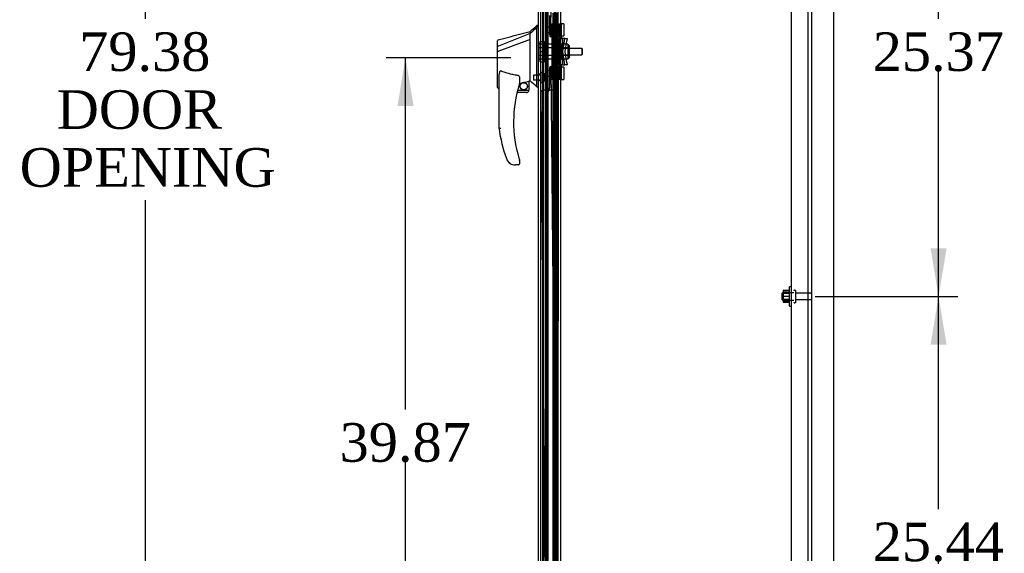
# Model space of a CAD drawing. Header units: inches. Extents: x 2 to 538, y -2 to 358.
# Tile 23 of 33: x 276 to 327, y 125 to 152. Entities that reach past the tile are written whole.
import ezdxf
from ezdxf.enums import TextEntityAlignment as Align
from ezdxf.lldxf.tags import DXFTag

# ---------------------------------------------------------------- set-up
doc = ezdxf.new("R2010")
doc.units = ezdxf.units.IN
doc.header["$MEASUREMENT"] = 0
for name, color, linetype in [('COM40146', 7, 'Continuous'), ('COM52825', 7, 'Continuous'), ('COM52826', 7, 'Continuous'), ('COM52847', 7, 'Continuous'), ('COM52848', 7, 'Continuous'), ('COM54578-80', 7, 'Continuous'), ('COM70838', 7, 'Continuous'), ('COM70839-6', 7, 'Continuous'), ('COM71126-3', 7, 'Continuous'), ('Default', 7, 'Continuous'), ('GSK11033', 7, 'Continuous'), ('HAN13064', 7, 'Continuous'), ('HAN13064_NUT', 7, 'Continuous'), ('HAN13064_SCREW', 7, 'Continuous'), ('HAN_NUT', 7, 'Continuous'), ('NTS166105', 7, 'Continuous'), ('RVT19000', 7, 'Continuous'), ('SPC87322', 7, 'Continuous'), ('STD26094', 7, 'Continuous'), ('WAF25059', 7, 'Continuous')]:
    doc.layers.add(name, color=color, linetype=linetype)
doc.styles.add('SEACAD_Times_New_Roman', font='times.ttf')
tags = doc.linetypes.add('HIDDEN2', pattern=[0.1875, 0.125, -0.0625]).pattern_tags.tags
tags[6:7] = [DXFTag(74, 4), DXFTag(75, 0), DXFTag(340, '0'), DXFTag(46, 0.0), DXFTag(50, 0.0), DXFTag(44, 0.0), DXFTag(45, 0.0)]
tags[4:5] = [DXFTag(74, 4), DXFTag(75, 0), DXFTag(340, '0'), DXFTag(46, 0.0), DXFTag(50, 0.0), DXFTag(44, 0.0), DXFTag(45, 0.0)]
doc.dimstyles.new('HAMMOND_(STH_-_540x360)', dxfattribs={"dimtxt": 2, "dimasz": 2.5, "dimexe": 1, "dimexo": 1, "dimgap": 0.5, "dimtad": 0, "dimtih": 1, "dimtoh": 1, "dimzin": 0, "dimdsep": 46, "dimtxsty": 'SEACAD_Times_New_Roman', "dimblk1": '_SE_FILLED', "dimblk2": '_SE_FILLED', "dimsah": 1, "dimcen": 1, "dimadec": 0, "dimazin": 0, "dimtfac": 0.8, "dimtofl": 0, "dimtmove": 0, "dimatfit": 3, "dimfxl": 1, "dimtolj": 1, "dimtzin": 0, "dimarcsym": 0})

# ---------------------------------------------------------------- blocks, each defined once
blk = doc.blocks.new('SE2')
at = {"layer": 'COM40146', "color": 7, "linetype": 'HIDDEN2'}
for p, q in [((315.976, 111.831), (315.976, 189.331)), ((316.851, 111.706), (316.851, 189.456))]:
    blk.add_line(p, q, dxfattribs=at)
at = {"layer": 'COM52825', "color": 7, "linetype": 'Continuous'}
blk.add_line((302.876, 110.578), (302.876, 190.583), dxfattribs=at)
at = {"layer": 'COM52826', "color": 7, "linetype": 'HIDDEN2'}
blk.add_line((303.751, 112.643), (303.751, 190.616), dxfattribs=at)
at = {"layer": 'COM52847', "color": 7, "linetype": 'HIDDEN2'}
for p, q in [((303.309, 111.829), (303.309, 189.332)), ((303.759, 189.473), (303.759, 111.689))]:
    blk.add_line(p, q, dxfattribs=at)
at = {"layer": 'COM52848', "color": 7, "linetype": 'HIDDEN2'}
blk.add_line((317.038, 107.706), (317.038, 192.331), dxfattribs=at)
at = {"layer": 'COM54578-80', "color": 7, "linetype": 'HIDDEN2'}
for p, q in [((303.135, 190.581), (303.135, 110.581)), ((303.69, 189.581), (303.69, 110.581)), ((303.79, 110.581), (303.79, 189.581)), ((303.729, 151.581), (303.729, 152.58)), ((303.857, 151.581), (303.857, 152.58)), ((303.866, 152.581), (303.866, 151.581)), ((303.74, 150.581), (303.74, 151.581)), ((303.782, 150.581), (303.782, 151.581)), ((303.685, 150.582), (303.729, 150.582)), ((303.857, 150.582), (303.729, 150.582)), ((303.729, 149.581), (303.729, 150.58)), ((303.857, 150.58), (303.857, 150.581)), ((303.857, 149.581), (303.857, 150.58)), ((303.866, 150.581), (303.866, 149.581)), ((303.74, 148.581), (303.74, 149.581)), ((303.782, 148.581), (303.782, 149.581)), ((303.685, 148.582), (303.729, 148.582)), ((303.857, 148.582), (303.729, 148.582)), ((303.729, 147.581), (303.729, 148.58)), ((303.857, 148.58), (303.857, 148.581)), ((303.857, 147.581), (303.857, 148.58)), ((303.866, 148.581), (303.866, 147.581)), ((303.74, 146.581), (303.74, 147.581)), ((303.782, 146.581), (303.782, 147.581)), ((303.685, 146.582), (303.729, 146.582)), ((303.857, 146.582), (303.729, 146.582)), ((303.729, 145.581), (303.729, 146.58)), ((303.857, 146.58), (303.857, 146.581)), ((303.857, 145.581), (303.857, 146.58)), ((303.866, 146.581), (303.866, 145.581)), ((303.74, 144.581), (303.74, 145.581)), ((303.782, 144.581), (303.782, 145.581)), ((303.685, 144.582), (303.729, 144.582)), ((303.857, 144.582), (303.729, 144.582)), ((303.729, 143.581), (303.729, 144.58)), ((303.857, 144.58), (303.857, 144.581)), ((303.857, 143.581), (303.857, 144.58)), ((303.866, 144.581), (303.866, 143.581)), ((303.74, 142.581), (303.74, 143.581)), ((303.782, 142.581), (303.782, 143.581)), ((303.685, 142.582), (303.729, 142.582)), ((303.857, 142.582), (303.729, 142.582)), ((303.729, 141.581), (303.729, 142.58)), ((303.857, 142.58), (303.857, 142.581)), ((303.857, 141.581), (303.857, 142.58)), ((303.866, 142.581), (303.866, 141.581)), ((303.74, 140.581), (303.74, 141.581)), ((303.782, 140.581), (303.782, 141.581)), ((303.685, 140.582), (303.729, 140.582)), ((303.857, 140.582), (303.729, 140.582)), ((303.729, 139.581), (303.729, 140.58)), ((303.857, 140.58), (303.857, 140.581)), ((303.857, 139.581), (303.857, 140.58)), ((303.866, 140.581), (303.866, 139.581)), ((303.74, 138.581), (303.74, 139.581)), ((303.782, 138.581), (303.782, 139.581)), ((303.685, 138.582), (303.729, 138.582)), ((303.857, 138.582), (303.729, 138.582)), ((303.729, 137.581), (303.729, 138.58)), ((303.857, 138.58), (303.857, 138.581)), ((303.857, 137.581), (303.857, 138.58)), ((303.866, 138.581), (303.866, 137.581)), ((303.74, 136.581), (303.74, 137.581)), ((303.782, 136.581), (303.782, 137.581)), ((303.685, 136.582), (303.729, 136.582)), ((303.857, 136.582), (303.729, 136.582)), ((303.729, 135.581), (303.729, 136.58)), ((303.857, 136.58), (303.857, 136.581)), ((303.857, 135.581), (303.857, 136.58)), ((303.866, 136.581), (303.866, 135.581)), ((303.74, 134.581), (303.74, 135.581)), ((303.782, 134.581), (303.782, 135.581)), ((303.685, 134.582), (303.729, 134.582)), ((303.857, 134.582), (303.729, 134.582)), ((303.729, 133.581), (303.729, 134.58)), ((303.857, 134.58), (303.857, 134.581)), ((303.857, 133.581), (303.857, 134.58)), ((303.866, 134.581), (303.866, 133.581)), ((303.74, 132.581), (303.74, 133.581)), ((303.782, 132.581), (303.782, 133.581)), ((303.685, 132.582), (303.729, 132.582)), ((303.857, 132.582), (303.729, 132.582)), ((303.729, 131.581), (303.729, 132.58)), ((303.857, 132.58), (303.857, 132.581)), ((303.857, 131.581), (303.857, 132.58)), ((303.866, 132.581), (303.866, 131.581)), ((303.74, 130.581), (303.74, 131.581)), ((303.782, 130.581), (303.782, 131.581)), ((303.685, 130.582), (303.729, 130.582)), ((303.857, 130.582), (303.729, 130.582)), ((303.729, 129.581), (303.729, 130.58)), ((303.857, 130.58), (303.857, 130.581)), ((303.857, 129.581), (303.857, 130.58)), ((303.866, 130.581), (303.866, 129.581)), ((303.74, 128.581), (303.74, 129.581)), ((303.782, 128.581), (303.782, 129.581)), ((303.685, 128.582), (303.729, 128.582)), ((303.857, 128.582), (303.729, 128.582)), ((303.729, 127.581), (303.729, 128.58)), ((303.857, 128.58), (303.857, 128.581)), ((303.857, 127.581), (303.857, 128.58)), ((303.866, 128.581), (303.866, 127.581)), ((303.74, 126.581), (303.74, 127.581)), ((303.782, 126.581), (303.782, 127.581)), ((303.685, 126.582), (303.729, 126.582)), ((303.857, 126.582), (303.729, 126.582)), ((303.729, 125.581), (303.729, 126.58)), ((303.857, 126.58), (303.857, 126.581)), ((303.857, 125.581), (303.857, 126.58)), ((303.866, 126.581), (303.866, 125.581)), ((303.74, 124.581), (303.74, 125.581)), ((303.782, 124.581), (303.782, 125.581)), ((303.685, 124.582), (303.729, 124.582)), ((303.857, 124.582), (303.729, 124.582)), ((303.857, 124.58), (303.857, 124.581)), ((303.866, 124.581), (303.866, 123.581))]:
    blk.add_line(p, q, dxfattribs=at)
at = {"layer": 'COM54578-80', "color": 7, "linetype": 'Continuous'}
for p, q in [((303.623, 152.581), (303.623, 151.581)), ((303.827, 152.581), (303.827, 151.581)), ((303.623, 151.581), (303.623, 150.58)), ((303.827, 151.581), (303.623, 151.581)), ((303.827, 151.581), (303.623, 151.581)), ((303.871, 151.581), (303.827, 151.581)), ((303.857, 150.581), (303.857, 151.581)), ((303.866, 150.581), (303.866, 151.581)), ((303.871, 151.581), (303.871, 150.581)), ((303.827, 150.581), (303.623, 150.581)), ((303.623, 150.581), (303.623, 149.581)), ((303.857, 150.58), (303.623, 150.58)), ((303.827, 150.581), (303.827, 149.581)), ((303.871, 150.581), (303.827, 150.581)), ((303.623, 149.581), (303.623, 148.58)), ((303.827, 149.581), (303.623, 149.581)), ((303.827, 149.581), (303.623, 149.581)), ((303.871, 149.581), (303.827, 149.581)), ((303.857, 148.581), (303.857, 149.581)), ((303.866, 148.581), (303.866, 149.581)), ((303.871, 149.581), (303.871, 148.581)), ((303.827, 148.581), (303.623, 148.581)), ((303.623, 148.581), (303.623, 147.581)), ((303.857, 148.58), (303.623, 148.58)), ((303.827, 148.581), (303.827, 147.581)), ((303.871, 148.581), (303.827, 148.581)), ((303.623, 147.581), (303.623, 146.58)), ((303.827, 147.581), (303.623, 147.581)), ((303.827, 147.581), (303.623, 147.581)), ((303.871, 147.581), (303.827, 147.581)), ((303.857, 146.581), (303.857, 147.581)), ((303.866, 146.581), (303.866, 147.581)), ((303.871, 147.581), (303.871, 146.581)), ((303.827, 146.581), (303.623, 146.581)), ((303.623, 146.581), (303.623, 145.581)), ((303.857, 146.58), (303.623, 146.58)), ((303.827, 146.581), (303.827, 145.581)), ((303.871, 146.581), (303.827, 146.581)), ((303.623, 145.581), (303.623, 144.58)), ((303.827, 145.581), (303.623, 145.581)), ((303.827, 145.581), (303.623, 145.581)), ((303.871, 145.581), (303.827, 145.581)), ((303.857, 144.581), (303.857, 145.581)), ((303.866, 144.581), (303.866, 145.581)), ((303.871, 145.581), (303.871, 144.581)), ((303.827, 144.581), (303.623, 144.581)), ((303.623, 144.581), (303.623, 143.581)), ((303.857, 144.58), (303.623, 144.58)), ((303.827, 144.581), (303.827, 143.581)), ((303.871, 144.581), (303.827, 144.581)), ((303.623, 143.581), (303.623, 142.58)), ((303.827, 143.581), (303.623, 143.581)), ((303.827, 143.581), (303.623, 143.581)), ((303.871, 143.581), (303.827, 143.581)), ((303.857, 142.581), (303.857, 143.581)), ((303.866, 142.581), (303.866, 143.581)), ((303.871, 143.581), (303.871, 142.581)), ((303.827, 142.581), (303.623, 142.581)), ((303.623, 142.581), (303.623, 141.581)), ((303.857, 142.58), (303.623, 142.58)), ((303.827, 142.581), (303.827, 141.581)), ((303.871, 142.581), (303.827, 142.581)), ((303.623, 141.581), (303.623, 140.58)), ((303.827, 141.581), (303.623, 141.581)), ((303.827, 141.581), (303.623, 141.581)), ((303.871, 141.581), (303.827, 141.581)), ((303.857, 140.581), (303.857, 141.581)), ((303.866, 140.581), (303.866, 141.581)), ((303.871, 141.581), (303.871, 140.581)), ((303.827, 140.581), (303.623, 140.581)), ((303.623, 140.581), (303.623, 139.581)), ((303.857, 140.58), (303.623, 140.58)), ((303.827, 140.581), (303.827, 139.581)), ((303.871, 140.581), (303.827, 140.581)), ((303.623, 139.581), (303.623, 138.58)), ((303.827, 139.581), (303.623, 139.581)), ((303.827, 139.581), (303.623, 139.581)), ((303.871, 139.581), (303.827, 139.581)), ((303.857, 138.581), (303.857, 139.581)), ((303.866, 138.581), (303.866, 139.581)), ((303.871, 139.581), (303.871, 138.581)), ((303.827, 138.581), (303.623, 138.581)), ((303.623, 138.581), (303.623, 137.581)), ((303.857, 138.58), (303.623, 138.58)), ((303.827, 138.581), (303.827, 137.581)), ((303.871, 138.581), (303.827, 138.581)), ((303.623, 137.581), (303.623, 136.58)), ((303.827, 137.581), (303.623, 137.581)), ((303.827, 137.581), (303.623, 137.581)), ((303.871, 137.581), (303.827, 137.581)), ((303.857, 136.581), (303.857, 137.581)), ((303.866, 136.581), (303.866, 137.581)), ((303.871, 137.581), (303.871, 136.581)), ((303.827, 136.581), (303.623, 136.581)), ((303.623, 136.581), (303.623, 135.581)), ((303.857, 136.58), (303.623, 136.58)), ((303.827, 136.581), (303.827, 135.581)), ((303.871, 136.581), (303.827, 136.581)), ((303.623, 135.581), (303.623, 134.58)), ((303.827, 135.581), (303.623, 135.581)), ((303.827, 135.581), (303.623, 135.581)), ((303.871, 135.581), (303.827, 135.581)), ((303.857, 134.581), (303.857, 135.581)), ((303.866, 134.581), (303.866, 135.581)), ((303.871, 135.581), (303.871, 134.581)), ((303.827, 134.581), (303.623, 134.581)), ((303.623, 134.581), (303.623, 133.581)), ((303.857, 134.58), (303.623, 134.58)), ((303.827, 134.581), (303.827, 133.581)), ((303.871, 134.581), (303.827, 134.581)), ((303.623, 133.581), (303.623, 132.58)), ((303.827, 133.581), (303.623, 133.581)), ((303.827, 133.581), (303.623, 133.581)), ((303.871, 133.581), (303.827, 133.581)), ((303.857, 132.581), (303.857, 133.581)), ((303.866, 132.581), (303.866, 133.581)), ((303.871, 133.581), (303.871, 132.581)), ((303.827, 132.581), (303.623, 132.581)), ((303.623, 132.581), (303.623, 131.581)), ((303.857, 132.58), (303.623, 132.58)), ((303.827, 132.581), (303.827, 131.581)), ((303.871, 132.581), (303.827, 132.581)), ((303.623, 131.581), (303.623, 130.58)), ((303.827, 131.581), (303.623, 131.581)), ((303.827, 131.581), (303.623, 131.581)), ((303.871, 131.581), (303.827, 131.581)), ((303.857, 130.581), (303.857, 131.581)), ((303.866, 130.581), (303.866, 131.581)), ((303.871, 131.581), (303.871, 130.581)), ((303.827, 130.581), (303.623, 130.581)), ((303.623, 130.581), (303.623, 129.581)), ((303.857, 130.58), (303.623, 130.58)), ((303.827, 130.581), (303.827, 129.581)), ((303.871, 130.581), (303.827, 130.581)), ((303.623, 129.581), (303.623, 128.58)), ((303.827, 129.581), (303.623, 129.581)), ((303.827, 129.581), (303.623, 129.581)), ((303.871, 129.581), (303.827, 129.581)), ((303.857, 128.581), (303.857, 129.581)), ((303.866, 128.581), (303.866, 129.581)), ((303.871, 129.581), (303.871, 128.581)), ((303.827, 128.581), (303.623, 128.581)), ((303.623, 128.581), (303.623, 127.581)), ((303.857, 128.58), (303.623, 128.58)), ((303.827, 128.581), (303.827, 127.581)), ((303.871, 128.581), (303.827, 128.581)), ((303.623, 127.581), (303.623, 126.58)), ((303.827, 127.581), (303.623, 127.581)), ((303.827, 127.581), (303.623, 127.581)), ((303.871, 127.581), (303.827, 127.581)), ((303.857, 126.581), (303.857, 127.581)), ((303.866, 126.581), (303.866, 127.581)), ((303.871, 127.581), (303.871, 126.581)), ((303.827, 126.581), (303.623, 126.581)), ((303.623, 126.581), (303.623, 125.581)), ((303.857, 126.58), (303.623, 126.58)), ((303.827, 126.581), (303.827, 125.581)), ((303.871, 126.581), (303.827, 126.581)), ((303.623, 125.581), (303.623, 124.58)), ((303.827, 125.581), (303.623, 125.581)), ((303.827, 125.581), (303.623, 125.581)), ((303.871, 125.581), (303.827, 125.581)), ((303.857, 124.581), (303.857, 125.581)), ((303.866, 124.581), (303.866, 125.581)), ((303.871, 125.581), (303.871, 124.581)), ((303.827, 124.581), (303.623, 124.581)), ((303.623, 124.581), (303.623, 123.581)), ((303.827, 124.581), (303.827, 123.581)), ((303.871, 124.581), (303.827, 124.581))]:
    blk.add_line(p, q, dxfattribs=at)
at = {"layer": 'COM70838', "color": 7, "linetype": 'HIDDEN2'}
for p, q in [((303.578, 151.893), (303.578, 152.018)), ((303.578, 152.018), (303.703, 152.018)), ((303.703, 152.018), (303.703, 151.893)), ((303.953, 151.982), (303.953, 152.018)), ((303.953, 152.018), (304.078, 152.018)), ((303.953, 151.982), (303.953, 151.268)), ((304.078, 152.018), (304.078, 151.982)), ((304.078, 151.323), (304.078, 151.982)), ((303.578, 151.893), (303.578, 149.268)), ((303.703, 151.893), (303.703, 149.268)), ((303.706, 151.268), (303.82, 151.268)), ((303.82, 151.268), (303.82, 149.893)), ((303.82, 151.268), (303.99, 151.268)), ((303.89, 150.581), (303.99, 151.268)), ((303.953, 149.893), (303.953, 151.268)), ((303.99, 151.268), (304.011, 151.268)), ((304.011, 149.893), (304.011, 151.268)), ((304.011, 151.268), (304.136, 151.268)), ((304.136, 149.893), (304.136, 151.268)), ((304.239, 151.268), (304.136, 151.268)), ((304.139, 150.581), (304.221, 151.143)), ((304.221, 151.143), (304.239, 151.268)), ((304.239, 151.268), (304.365, 151.268)), ((304.265, 150.581), (304.347, 151.143)), ((304.365, 151.268), (304.347, 151.143)), ((303.99, 149.893), (303.89, 150.581)), ((304.221, 150.018), (304.139, 150.581)), ((304.347, 150.018), (304.265, 150.581)), ((304.239, 149.893), (304.221, 150.018)), ((304.347, 150.018), (304.365, 149.893)), ((303.82, 149.893), (303.717, 149.893)), ((303.99, 149.893), (303.82, 149.893)), ((303.953, 149.893), (303.953, 149.18)), ((304.011, 149.893), (303.99, 149.893)), ((304.136, 149.893), (304.011, 149.893)), ((304.078, 149.18), (304.078, 149.866)), ((304.136, 149.893), (304.239, 149.893)), ((304.365, 149.893), (304.239, 149.893)), ((303.578, 149.143), (303.578, 149.268)), ((303.703, 149.143), (303.578, 149.143)), ((303.703, 149.268), (303.703, 149.143)), ((303.953, 149.143), (303.953, 149.18)), ((304.078, 149.143), (303.953, 149.143)), ((304.078, 149.18), (304.078, 149.143))]:
    blk.add_line(p, q, dxfattribs=at)
for centre, start, end in [((303.82, 151.296), 180, 193.5446), ((304.195, 151.323), 180, 208.0398), ((303.82, 149.838), 151.9602, 180), ((304.195, 149.866), 166.4554, 180)]:
    blk.add_arc(centre, 0.117, start, end, dxfattribs=at)
at = {"layer": 'COM70839-6', "color": 7, "linetype": 'HIDDEN2'}
for p, q in [((303.513, 151.331), (303.857, 188.206)), ((303.891, 151.331), (303.882, 188.208)), ((303.453, 152.456), (303.444, 151.444)), ((303.821, 152.456), (303.821, 151.444)), ((303.444, 149.717), (303.453, 148.705)), ((303.513, 149.83), (303.857, 112.955)), ((303.821, 149.718), (303.821, 148.705)), ((303.891, 149.83), (303.882, 112.954)), ((302.995, 148.45), (303.327, 112.87)), ((303.329, 148.579), (303.118, 148.577)), ((303.36, 148.455), (303.351, 112.873)), ((303.696, 148.58), (303.485, 148.58))]:
    blk.add_line(p, q, dxfattribs=at)
for centre, start, end in [((303.569, 151.442), 179.4646, 243.3607), ((303.946, 151.444), 180.0138, 243.91), ((303.569, 149.719), 116.6393, 180.5354), ((303.946, 149.718), 116.09, 179.9862), ((303.119, 148.452), 90.5354, 180.5354), ((303.328, 148.704), 270.5354, 0.5354), ((303.485, 148.455), 89.9862, 179.9862), ((303.696, 148.705), 269.9862, 359.9862)]:
    blk.add_arc(centre, 0.125, start, end, dxfattribs=at)
at = {"layer": 'COM71126-3', "color": 7, "linetype": 'Continuous'}
for p, q in [((304.038, 107.643), (304.038, 193.518)), ((318.163, 193.518), (318.163, 107.643))]:
    blk.add_line(p, q, dxfattribs=at)
at = {"layer": 'COM71126-3', "color": 7, "linetype": 'HIDDEN2'}
blk.add_line((303.101, 110.893), (303.101, 190.268), dxfattribs=at)
at = {"layer": 'GSK11033', "color": 7, "linetype": 'HIDDEN2'}
for p, q in [((303.001, 111.268), (303.001, 189.893)), ((303.251, 111.268), (303.251, 189.893)), ((303.384, 112.373), (303.384, 188.79))]:
    blk.add_line(p, q, dxfattribs=at)
at = {"layer": 'HAN13064', "color": 7, "linetype": 'Continuous'}
for p, q in [((302.441, 151.519), (300.806, 150.863)), ((302.441, 151.519), (302.441, 151.631)), ((302.441, 151.372), (302.441, 151.519)), ((302.876, 151.931), (302.793, 151.931)), ((302.796, 151.931), (302.796, 151.829)), ((302.796, 151.769), (302.796, 151.829)), ((302.796, 151.683), (302.796, 151.769)), ((302.796, 149.193), (302.796, 151.683)), ((300.761, 150.838), (300.761, 151.135)), ((302.441, 151.205), (300.817, 150.602)), ((302.441, 151.278), (302.441, 151.372)), ((302.441, 151.205), (302.441, 151.278)), ((302.441, 149.32), (302.441, 151.205)), ((300.761, 150.854), (300.761, 150.881)), ((300.761, 150.604), (300.761, 150.838)), ((300.761, 148.731), (300.761, 150.604)), ((300.761, 150.581), (300.761, 150.591)), ((300.815, 150.601), (300.817, 150.602)), ((300.841, 146.598), (300.841, 149.268)), ((301.901, 149.188), (301.901, 148.924)), ((301.901, 148.938), (302.028, 148.968)), ((302.112, 148.987), (302.346, 149.042)), ((302.376, 149.045), (302.441, 149.061)), ((302.376, 149.046), (302.376, 148.581)), ((302.441, 149.173), (302.441, 149.32)), ((302.441, 149.061), (302.441, 149.173)), ((302.796, 148.788), (302.796, 149.193)), ((300.835, 148.673), (300.841, 148.674)), ((302.251, 148.456), (301.771, 148.456)), ((301.803, 148.581), (302.376, 148.581)), ((302.796, 148.763), (302.796, 148.788)), ((302.796, 148.761), (302.876, 148.761)), ((301.901, 144.944), (301.901, 144.766)), ((301.404, 144.796), (301.403, 144.794)), ((301.841, 144.706), (301.686, 144.706))]:
    blk.add_line(p, q, dxfattribs=at)
at = {"layer": 'HAN13064', "color": 7, "linetype": 'HIDDEN2'}
for p, q in [((303.578, 150.976), (302.876, 150.976)), ((303.578, 150.78), (302.876, 150.78)), ((303.703, 150.741), (303.578, 150.741)), ((305.129, 150.741), (304.078, 150.741)), ((305.129, 150.741), (305.129, 150.421)), ((305.159, 150.711), (305.129, 150.741)), ((305.129, 150.421), (305.159, 150.451)), ((305.159, 150.451), (305.159, 150.711)), ((303.578, 150.381), (302.876, 150.381)), ((303.578, 150.185), (302.876, 150.185)), ((303.703, 150.421), (303.578, 150.421)), ((304.078, 150.421), (305.129, 150.421)), ((303.001, 149.405), (302.876, 149.405)), ((302.876, 149.08), (303.001, 149.08))]:
    blk.add_line(p, q, dxfattribs=at)
at = {"layer": 'HAN13064', "color": 7, "linetype": 'Continuous'}
blk.add_circle((302.115, 148.785), 0.188, dxfattribs=at)
for centre, radius, start, end in [((1.928, 1270.128), 1158.164, 284.954427, 285.038821), ((286.412, 170.959), 25.11, 309.6694, 310.7299), ((300.821, 151.135), 0.06, 105.3239, 180.0002), ((300.806, 150.962), 0.361, 262.9065, 271.5232), ((301.841, 148.924), 0.06, 342.105, 0), ((302.115, 148.785), 0.202, 115.2676, 90.8956), ((301.853, 149.912), 0.961, 280.5316, 285.6316), ((266.03, 105.614), 56.686, 49.5649, 50.0347), ((308.005, 146.934), 6.417, 162.105, 197.0102), ((302.251, 148.581), 0.125, 270, 310.5358), ((302.251, 148.581), 0.125, 310.5358, 346.1135), ((302.251, 148.581), 0.125, 346.1135, 0), ((308.181, 147.533), 7.4, 187.261, 199.7146), ((301.686, 145.206), 0.5, 199.7146, 235.4377), ((301.841, 144.944), 0.06, 0, 17.895), ((301.686, 145.206), 0.5, 235.4377, 270), ((301.841, 144.766), 0.06, 270, 0)]:
    blk.add_arc(centre, radius, start, end, dxfattribs=at)
blk.add_ellipse((300.821, 148.731), major_axis=(0.06, 0), ratio=0.999979, start_param=3.141468, end_param=4.950188, dxfattribs=at)
blk.add_open_spline([(302.796, 151.829), (302.678, 151.725), (302.559, 151.622), (302.441, 151.519)], degree=3, dxfattribs=at)
for points, knots in [([(300.806, 150.863), (300.793, 150.862), (300.782, 150.858), (300.766, 150.849), (300.761, 150.843), (300.761, 150.838)], [0, 0, 0, 0, 0.5, 0.5, 1, 1, 1, 1]), ([(300.841, 149.268), (300.841, 149.326), (300.845, 149.383), (300.86, 149.469), (300.866, 149.497), (300.881, 149.538), (300.886, 149.551), (300.899, 149.569), (300.904, 149.575), (300.916, 149.583), (300.924, 149.584), (300.931, 149.581)], [0, 0, 0, 0, 0.5, 0.5, 0.75, 0.75, 0.875, 0.875, 0.9375, 0.9375, 1, 1, 1, 1]), ([(301.841, 149.343), (301.763, 149.353), (301.685, 149.366), (301.531, 149.395), (301.454, 149.413), (301.302, 149.452), (301.226, 149.474), (301.078, 149.524), (301.004, 149.551), (300.931, 149.581)], [0, 0, 0, 0, 0.25, 0.25, 0.5, 0.5, 0.75, 0.75, 1, 1, 1, 1]), ([(301.841, 149.343), (301.845, 149.342), (301.849, 149.341), (301.855, 149.336), (301.858, 149.334), (301.866, 149.326), (301.87, 149.32), (301.877, 149.307), (301.88, 149.3), (301.886, 149.286), (301.888, 149.28), (301.894, 149.259), (301.896, 149.245), (301.899, 149.223), (301.9, 149.216), (301.901, 149.202), (301.901, 149.195), (301.901, 149.188)], [0, 0, 0, 0, 0.0625, 0.0625, 0.125, 0.125, 0.25, 0.25, 0.375, 0.375, 0.5, 0.5, 0.75, 0.75, 0.875, 0.875, 1, 1, 1, 1]), ([(302.346, 149.042), (302.35, 149.043), (302.354, 149.044), (302.361, 149.045), (302.364, 149.045), (302.373, 149.046), (302.376, 149.047), (302.376, 149.046)], [0, 0, 0, 0, 0.25, 0.25, 0.5, 0.5, 1, 1, 1, 1]), ([(300.931, 146.604), (300.925, 146.603), (300.919, 146.603), (300.908, 146.602), (300.902, 146.602), (300.886, 146.601), (300.876, 146.6), (300.863, 146.599), (300.86, 146.599), (300.853, 146.599), (300.85, 146.599), (300.846, 146.598), (300.844, 146.598), (300.842, 146.598), (300.841, 146.598), (300.841, 146.598)], [0, 0, 0, 0, 0.125, 0.125, 0.25, 0.25, 0.5, 0.5, 0.625, 0.625, 0.75, 0.75, 0.875, 0.875, 1, 1, 1, 1]), ([(301.869, 145.057), (301.874, 145.04), (301.879, 145.022), (301.887, 144.997), (301.89, 144.988), (301.894, 144.976), (301.895, 144.972), (301.897, 144.967), (301.897, 144.966), (301.898, 144.963), (301.898, 144.962), (301.898, 144.962)], [0, 0, 0, 0, 0.5, 0.5, 0.75, 0.75, 0.875, 0.875, 0.9375, 0.9375, 1, 1, 1, 1])]:
    blk.add_open_spline(points, degree=3, knots=knots, dxfattribs=at)
at = {"layer": 'HAN13064_NUT', "color": 7, "linetype": 'HIDDEN2'}
for p, q in [((304.403, 150.965), (304.078, 150.965)), ((304.403, 150.965), (304.403, 150.869)), ((304.403, 150.773), (304.078, 150.773)), ((304.453, 150.913), (304.403, 150.913)), ((304.403, 150.869), (304.403, 150.773)), ((304.403, 150.773), (304.403, 150.581)), ((304.403, 150.581), (304.403, 150.389)), ((304.483, 150.278), (304.483, 150.883)), ((304.403, 150.389), (304.078, 150.389)), ((304.403, 150.197), (304.078, 150.197)), ((304.403, 150.389), (304.403, 150.293)), ((304.403, 150.293), (304.403, 150.197)), ((304.403, 150.248), (304.453, 150.248))]:
    blk.add_line(p, q, dxfattribs=at)
for centre, start, end in [((304.453, 150.883), 0, 90), ((304.453, 150.278), 270, 0)]:
    blk.add_arc(centre, 0.03, start, end, dxfattribs=at)
at = {"layer": 'HAN13064_SCREW', "color": 7, "linetype": 'HIDDEN2'}
for p, q in [((303.071, 149.505), (303.001, 149.505)), ((303.071, 149.505), (303.071, 148.98)), ((303.208, 149.435), (303.071, 149.435)), ((303.208, 149.243), (303.208, 149.435)), ((302.626, 149.359), (302.626, 149.127)), ((303.001, 149.359), (302.626, 149.359)), ((302.626, 149.127), (303.001, 149.127)), ((303.001, 148.98), (303.071, 148.98)), ((303.208, 149.243), (303.071, 149.243)), ((303.208, 149.05), (303.071, 149.05)), ((303.208, 149.05), (303.208, 149.243))]:
    blk.add_line(p, q, dxfattribs=at)
at = {"layer": 'HAN_NUT', "color": 7, "linetype": 'HIDDEN2'}
for p, q in [((302.971, 150.581), (302.971, 151.111)), ((302.971, 151.111), (303.186, 151.111)), ((303.186, 150.581), (303.186, 151.111)), ((302.971, 150.051), (302.971, 150.581)), ((302.971, 150.581), (303.186, 150.581)), ((303.186, 150.051), (303.186, 150.581)), ((302.971, 150.051), (303.186, 150.051))]:
    blk.add_line(p, q, dxfattribs=at)
at = {"layer": 'NTS166105', "color": 7, "linetype": 'HIDDEN2'}
for p, q in [((315.56, 138.209), (315.56, 138.048)), ((315.88, 138.209), (315.56, 138.209)), ((315.88, 138.167), (315.56, 138.167)), ((315.56, 138.048), (315.56, 137.739)), ((315.88, 138.048), (315.56, 138.048)), ((315.88, 137.892), (315.56, 137.892)), ((315.56, 137.739), (315.56, 137.577)), ((315.88, 137.739), (315.56, 137.739)), ((315.88, 137.617), (315.56, 137.617)), ((315.88, 137.577), (315.56, 137.577))]:
    blk.add_line(p, q, dxfattribs=at)
at = {"layer": 'RVT19000', "color": 7, "linetype": 'HIDDEN2'}
for p, q in [((303.703, 152.018), (303.703, 152.019)), ((303.816, 152.019), (303.703, 152.019)), ((303.816, 151.394), (303.816, 152.019)), ((304.078, 152.019), (304.078, 152.018)), ((304.191, 152.019), (304.078, 152.019)), ((304.191, 152.019), (304.191, 151.394)), ((303.366, 151.566), (303.366, 151.847)), ((303.578, 151.847), (303.366, 151.847)), ((303.366, 151.566), (303.578, 151.566)), ((303.703, 151.901), (303.578, 151.901)), ((303.578, 151.511), (303.703, 151.511)), ((303.741, 151.847), (303.741, 151.566)), ((303.953, 151.847), (303.741, 151.847)), ((303.741, 151.566), (303.953, 151.566)), ((304.078, 151.901), (303.953, 151.901)), ((303.953, 151.511), (304.078, 151.511)), ((303.703, 151.394), (303.816, 151.394)), ((304.078, 151.394), (304.191, 151.394)), ((303.366, 149.315), (303.366, 149.596)), ((303.578, 149.596), (303.366, 149.596)), ((303.703, 149.65), (303.578, 149.65)), ((303.816, 149.768), (303.703, 149.768)), ((303.741, 149.596), (303.741, 149.315)), ((303.953, 149.596), (303.741, 149.596)), ((303.816, 149.143), (303.816, 149.768)), ((304.078, 149.65), (303.953, 149.65)), ((304.191, 149.768), (304.078, 149.768)), ((304.191, 149.768), (304.191, 149.143)), ((303.366, 149.315), (303.578, 149.315)), ((303.578, 149.26), (303.703, 149.26)), ((303.703, 149.143), (303.703, 149.143)), ((303.703, 149.143), (303.816, 149.143)), ((303.741, 149.315), (303.953, 149.315)), ((303.953, 149.26), (304.078, 149.26)), ((304.078, 149.143), (304.078, 149.143)), ((304.078, 149.143), (304.191, 149.143))]:
    blk.add_line(p, q, dxfattribs=at)
at = {"layer": 'SPC87322', "color": 7, "linetype": 'HIDDEN2'}
for p, q in [((303.703, 150.973), (303.578, 150.973)), ((304.078, 150.973), (303.703, 150.973)), ((304.078, 150.188), (304.078, 150.973)), ((303.578, 150.818), (303.703, 150.818)), ((303.578, 150.808), (303.703, 150.808)), ((304.078, 150.818), (303.953, 150.818)), ((304.078, 150.808), (303.953, 150.808)), ((303.578, 150.353), (303.703, 150.353)), ((303.578, 150.343), (303.703, 150.343)), ((303.578, 150.188), (303.703, 150.188)), ((303.703, 150.188), (304.078, 150.188)), ((304.078, 150.353), (303.953, 150.353)), ((304.078, 150.343), (303.953, 150.343))]:
    blk.add_line(p, q, dxfattribs=at)
at = {"layer": 'STD26094', "color": 7, "linetype": 'HIDDEN2'}
for p, q in [((316.171, 138.218), (316.131, 138.218)), ((316.171, 138.218), (316.131, 138.218)), ((315.514, 138.081), (315.476, 138.043)), ((315.514, 138.081), (315.476, 138.043)), ((315.476, 138.043), (315.476, 137.743)), ((315.476, 137.743), (315.514, 137.706)), ((315.476, 137.743), (315.476, 137.743)), ((315.476, 137.743), (315.514, 137.706)), ((315.514, 137.706), (315.514, 138.081)), ((316.101, 138.081), (315.514, 138.081)), ((316.101, 138.081), (315.514, 138.081)), ((315.514, 137.706), (316.101, 137.706)), ((315.514, 137.706), (316.101, 137.706)), ((316.201, 137.598), (316.201, 138.188)), ((316.978, 138.058), (316.201, 138.058)), ((316.978, 138.058), (316.201, 138.058)), ((316.201, 137.728), (316.978, 137.728)), ((316.201, 137.728), (316.978, 137.728)), ((316.131, 137.568), (316.171, 137.568)), ((316.131, 137.568), (316.171, 137.568))]:
    blk.add_line(p, q, dxfattribs=at)
for centre, radius, start, end in [((316.131, 138.188), 0.03, 90, 180), ((316.131, 138.188), 0.03, 90, 180), ((316.171, 138.188), 0.03, 0, 90), ((316.171, 138.188), 0.03, 0, 90), ((316.978, 137.998), 0.06, 0, 90), ((316.978, 137.998), 0.06, 0, 90), ((316.978, 137.788), 0.06, 270, 0), ((316.978, 137.788), 0.06, 270, 0), ((316.131, 137.598), 0.03, 180, 270), ((316.131, 137.598), 0.03, 180, 270), ((316.171, 137.598), 0.03, 270, 0), ((316.171, 137.598), 0.03, 270, 0)]:
    blk.add_arc(centre, radius, start, end, dxfattribs=at)
at = {"layer": 'WAF25059', "color": 7, "linetype": 'HIDDEN2'}
for p, q in [((315.88, 137.393), (315.88, 138.393)), ((315.976, 138.393), (315.88, 138.393)), ((315.88, 137.393), (315.976, 137.393))]:
    blk.add_line(p, q, dxfattribs=at)
blk = doc.blocks.new('DMBLK3390')
at = {"layer": 'Default', "linetype": 'Continuous'}
for points in [[(282.086, 187.768), (282.919, 187.768), (282.502, 190.268)], [(282.086, 113.393), (282.502, 110.893), (282.919, 113.393)]]:
    blk.add_hatch(color=7, dxfattribs=at).paths.add_polyline_path(points)
at = {"layer": 'Default', "color": 7, "linetype": 'Continuous'}
for p, q in [((302.507, 190.268), (281.502, 190.268)), ((282.502, 190.268), (282.502, 152.281)), ((282.502, 142.881), (282.502, 110.893)), ((302.507, 110.893), (281.502, 110.893))]:
    blk.add_line(p, q, dxfattribs=at)
at = {"layer": 'Default', "color": 7, "linetype": 'Continuous', "style": 'SEACAD_Times_New_Roman'}
for s, p in [('79.38', (279.09, 151.581)), ('DOOR ', (277.929, 148.581)), ('OPENING', (276.009, 145.581))]:
    blk.add_text(s, height=2, dxfattribs=at).set_placement(p, align=Align.TOP_LEFT)
blk = doc.blocks.new('_SE_FILLED')
at = {"color": 0}
blk.add_line((0, 0), (-1, 0), dxfattribs=at)
blk.add_solid([(0, 0), (-1, -0.1665), (-1, 0.1665), (0, 0)], dxfattribs=at)
blk = doc.blocks.new('DMBLK3396')
at = {"layer": 'Default', "linetype": 'Continuous'}
for points in [[(324.018, 135.393), (323.602, 137.893), (323.185, 135.393)], [(324.018, 114.956), (323.185, 114.956), (323.602, 112.456)]]:
    blk.add_hatch(color=7, dxfattribs=at).paths.add_polyline_path(points)
at = {"layer": 'Default', "color": 7, "linetype": 'Continuous'}
for p, q in [((317.201, 137.893), (324.602, 137.893)), ((323.602, 126.875), (323.602, 137.893)), ((323.602, 112.456), (323.602, 124.175)), ((317.201, 112.456), (324.602, 112.456))]:
    blk.add_line(p, q, dxfattribs=at)
at = {"layer": 'Default', "color": 7, "linetype": 'Continuous', "style": 'SEACAD_Times_New_Roman'}
blk.add_text('25.44', height=2, dxfattribs=at).set_placement((320.189, 126.175), align=Align.TOP_LEFT)
blk = doc.blocks.new('DMBLK3397')
at = {"layer": 'Default', "linetype": 'Continuous'}
for points in [[(324.018, 160.768), (323.602, 163.268), (323.185, 160.768)], [(324.018, 140.393), (323.185, 140.393), (323.602, 137.893)]]:
    blk.add_hatch(color=7, dxfattribs=at).paths.add_polyline_path(points)
at = {"layer": 'Default', "color": 7, "linetype": 'Continuous'}
for p, q in [((317.201, 163.268), (324.602, 163.268)), ((323.602, 152.281), (323.602, 163.268)), ((323.602, 137.893), (323.602, 149.581)), ((317.201, 137.893), (324.602, 137.893))]:
    blk.add_line(p, q, dxfattribs=at)
at = {"layer": 'Default', "color": 7, "linetype": 'Continuous', "style": 'SEACAD_Times_New_Roman'}
blk.add_text('25.37', height=2, dxfattribs=at).set_placement((320.189, 151.581), align=Align.TOP_LEFT)
blk = doc.blocks.new('DMBLK3422')
at = {"layer": 'Default', "linetype": 'Continuous'}
for points in [[(295.575, 147.762), (296.408, 147.762), (295.991, 150.262)], [(295.575, 112.893), (295.991, 110.393), (296.408, 112.893)]]:
    blk.add_hatch(color=7, dxfattribs=at).paths.add_polyline_path(points)
at = {"layer": 'Default', "color": 7, "linetype": 'Continuous'}
for p, q in [((301.441, 150.262), (294.991, 150.262)), ((295.991, 132.028), (295.991, 150.262)), ((295.991, 110.393), (295.991, 129.328)), ((302.061, 110.393), (294.991, 110.393))]:
    blk.add_line(p, q, dxfattribs=at)
at = {"layer": 'Default', "color": 7, "linetype": 'Continuous', "style": 'SEACAD_Times_New_Roman'}
blk.add_text('39.87', height=2, dxfattribs=at).set_placement((292.579, 131.328), align=Align.TOP_LEFT)

msp = doc.modelspace()

# ---------------------------------------------------------------- block references
at = {"layer": 'Default'}
msp.add_blockref('SE2', (0, 0), dxfattribs=at)

# ---------------------------------------------------------------- dimensions: what is measured, and where the dimension line sits
at = {"layer": 'Default', "color": 7, "linetype": 'Continuous'}
for base, p1, p2, angle, text, picture, middle, dimtype in [((282.50223527, 190.268303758), (303.50688393, 190.268303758), (303.50688393, 110.893303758), 270, '\\A1;<>\\PDOOR \\XOPENING', 'DMBLK3390', (282.50223527, 150.580804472), 161), ((323.60169, 137.89334), (316.20113, 137.89334), (316.20113, 163.26827), 90, '\\A1;<>', 'DMBLK3397', (323.60169, 150.5808), 161), ((295.991, 150.262), (303.061, 110.393), (302.441, 150.262), 90, '\\A1;<>', 'DMBLK3422', (295.991, 130.328), 160), ((323.602, 112.456), (316.201, 112.456), (316.201, 137.893), 90, '\\A1;<>', 'DMBLK3396', (323.602, 125.175), 161)]:
    dim = msp.add_linear_dim(base=base, p1=p1, p2=p2, angle=angle, text=text, dimstyle='HAMMOND_(STH_-_540x360)', dxfattribs=at)
    dim.commit()
    dim.dimension.update_dxf_attribs({"geometry": picture, "text_midpoint": middle, "dimtype": dimtype})

doc.saveas('drawing.dxf')
